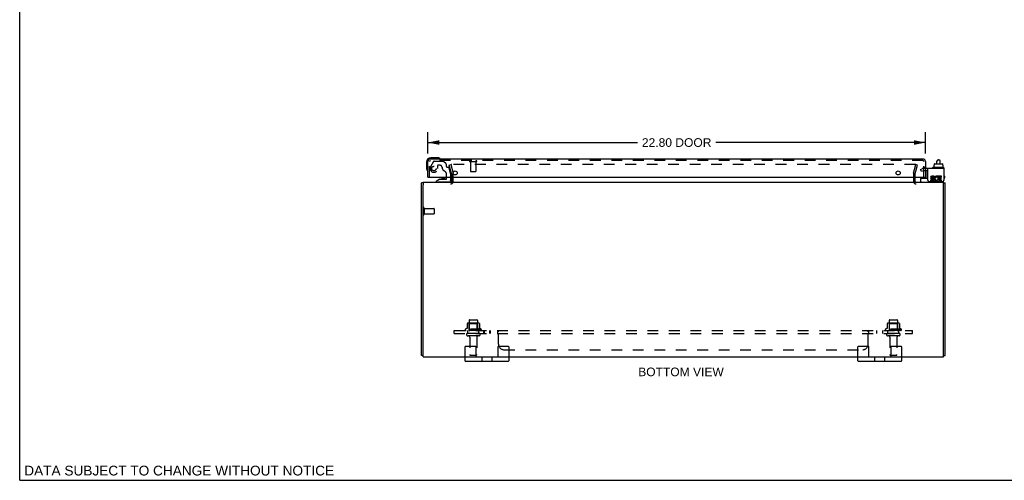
# Model space of a CAD drawing. Header units: inches. Extents: x 0 to 89.5, y 0 to 57.9.
# Tile 1 of 5: x 0 to 45.1, y 0 to 21.1. Entities that reach past the tile are written whole.
import ezdxf

# ---------------------------------------------------------------- set-up
doc = ezdxf.new("R2010")
doc.units = ezdxf.units.IN
doc.header["$LTSCALE"] = 4.921053
doc.header["$MEASUREMENT"] = 0
doc.linetypes.add('HIDDEN', pattern=[0.2, 0.1, -0.1])
doc.layers.get('0').update_dxf_attribs({"linetype": 'CONTINUOUS'})
for name, color, linetype in [('DEFAULT_2', 8, 'HIDDEN'), ('DIMENSIONS', 7, 'CONTINUOUS'), ('DOOR_ASSEMBLY', 7, 'CONTINUOUS'), ('SUBPANEL', 7, 'CONTINUOUS')]:
    doc.layers.add(name, color=color, linetype=linetype)
doc.styles.get("Standard").update_dxf_attribs({"font": 'arial.ttf'})
doc.dimstyles.new('DIMSTYLE_1', dxfattribs={"dimtxt": 0.394737, "dimasz": 0.526316, "dimexe": 0.09, "dimexo": 0.07, "dimgap": 0.0375, "dimtad": 0, "dimtih": 1, "dimtoh": 1, "dimzin": 4, "dimdsep": 46, "dimtxsty": 'Standard', "dimblk": '_FILLED', "dimblk1": '_FILLED', "dimblk2": '_FILLED', "dimcen": 0.09, "dimadec": 3, "dimazin": 1, "dimtfac": 1, "dimtdec": 3, "dimtofl": 0, "dimtmove": 0, "dimatfit": 3, "dimldrblk": '_FILLED', "dimfxl": 0, "dimtolj": 1, "dimtzin": 4, "dimarcsym": 0})

# ---------------------------------------------------------------- blocks, each defined once
blk = doc.blocks.new('_FILLED')
at = {"color": 0, "linetype": 'ByBlock'}
blk.add_solid([(0, 0), (-1, 0.2), (-1, -0.2)], dxfattribs=at)
blk = doc.blocks.new('*D3')
at = {"layer": 'DIMENSIONS', "color": 2, "linetype": 'Continuous'}
for p, q in [((18.705, 14.983), (18.705, 15.961)), ((41.505, 14.983), (41.505, 15.961)), ((18.705, 15.488), (28.316, 15.488)), ((41.505, 15.488), (31.895, 15.488))]:
    blk.add_line(p, q, dxfattribs=at)
at = {"layer": 'DIMENSIONS', "color": 2, "linetype": 'Continuous', "xscale": 0.5263157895, "yscale": 0.5263157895, "zscale": 0.5263157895, "rotation": 180}
blk.add_blockref('_FILLED', (18.705, 15.488), dxfattribs=at)
at = {"layer": 'DIMENSIONS', "color": 2, "linetype": 'Continuous', "xscale": 0.5263157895, "yscale": 0.5263157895, "zscale": 0.5263157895}
blk.add_blockref('_FILLED', (41.505, 15.488), dxfattribs=at)
at = {"layer": 'DIMENSIONS', "color": 2, "linetype": 'Continuous', "insert": (30.105, 15.685), "char_height": 0.3947, "width": 3.18431, "attachment_point": 2, "line_spacing_factor": 0.9}
blk.add_mtext('22.80 DOOR', dxfattribs=at)

msp = doc.modelspace()

# ---------------------------------------------------------------- linework, layer by layer
at = {"color": 7, "linetype": 'Continuous'}
for p, q in [((0, 0), (0, 57.895)), ((41.887, 14.448), (41.903, 14.448)), ((41.887, 14.448), (41.887, 14.341)), ((41.903, 14.506), (41.903, 14.448)), ((41.914, 14.516), (42.269, 14.516)), ((42.034, 14.516), (42.034, 14.64)), ((42.094, 14.7), (42.114, 14.7)), ((42.174, 14.516), (42.174, 14.64)), ((42.28, 14.506), (42.28, 14.448)), ((42.28, 14.448), (42.297, 14.448)), ((42.297, 14.448), (42.297, 14.341)), ((41.835, 14.331), (41.835, 14.311)), ((42.332, 14.341), (41.845, 14.341)), ((42.342, 14.331), (42.342, 14.311)), ((18.486, 13.641), (18.411, 13.641)), ((18.486, 13.664), (18.486, 13.551)), ((41.292, 13.704), (41.292, 13.841)), ((41.302, 13.851), (41.617, 13.851)), ((42.336, 13.551), (42.336, 13.664)), ((42.336, 13.641), (42.411, 13.641)), ((42.354, 13.744), (42.354, 13.757)), ((20.411, 5.474), (20.411, 6.124)), ((20.436, 6.149), (20.886, 6.149)), ((20.911, 5.649), (20.911, 6.124)), ((21.911, 6.124), (21.911, 5.649)), ((21.936, 6.149), (22.386, 6.149)), ((22.411, 6.124), (22.411, 5.474)), ((38.411, 5.474), (38.411, 6.124)), ((38.436, 6.149), (38.886, 6.149)), ((38.911, 5.649), (38.911, 6.124)), ((39.911, 6.124), (39.911, 5.649)), ((39.936, 6.149), (40.386, 6.149)), ((40.411, 6.124), (40.411, 5.474)), ((18.486, 5.717), (18.411, 5.717)), ((18.486, 5.666), (18.486, 5.774)), ((22.386, 5.649), (20.436, 5.649)), ((22.386, 5.449), (20.436, 5.449)), ((21.116, 5.649), (21.116, 5.664)), ((21.192, 5.474), (21.192, 5.624)), ((21.63, 5.624), (21.63, 5.474)), ((21.706, 5.649), (21.706, 5.664)), ((40.386, 5.649), (38.436, 5.649)), ((40.386, 5.449), (38.436, 5.449)), ((39.116, 5.649), (39.116, 5.664)), ((39.192, 5.474), (39.192, 5.624)), ((39.63, 5.624), (39.63, 5.474)), ((39.706, 5.649), (39.706, 5.664)), ((42.336, 5.666), (42.336, 5.77)), ((42.336, 5.717), (42.411, 5.717)), ((0, 0), (89.474, 0))]:
    msp.add_line(p, q, dxfattribs=at)
at = {"color": 3, "linetype": 'Continuous'}
for p, q in [((42.354, 14.301), (41.617, 14.301)), ((41.617, 13.757), (41.617, 14.301)), ((42.354, 14.301), (42.354, 13.757)), ((18.411, 5.717), (18.411, 13.641)), ((18.486, 13.664), (42.336, 13.664)), ((18.486, 5.774), (18.486, 13.551)), ((19.786, 13.907), (19.786, 13.706)), ((41.036, 13.706), (41.036, 13.907)), ((41.677, 13.697), (42.294, 13.697)), ((41.833, 13.763), (41.732, 13.763)), ((41.732, 13.763), (41.732, 13.717)), ((41.732, 13.717), (41.833, 13.717)), ((41.787, 13.811), (41.838, 13.811)), ((41.902, 13.949), (41.802, 13.949)), ((41.802, 13.902), (41.902, 13.902)), ((41.833, 13.856), (41.802, 13.856)), ((41.902, 13.902), (41.902, 13.949)), ((42.046, 13.896), (42.065, 13.939)), ((42.073, 13.755), (42.058, 13.776)), ((42.243, 13.949), (42.073, 13.949)), ((42.073, 13.949), (42.073, 13.755)), ((42.073, 13.73), (42.073, 13.717)), ((42.073, 13.717), (42.243, 13.717)), ((42.119, 13.902), (42.243, 13.902)), ((42.119, 13.856), (42.119, 13.902)), ((42.219, 13.856), (42.119, 13.856)), ((42.119, 13.811), (42.219, 13.811)), ((42.119, 13.763), (42.119, 13.811)), ((42.243, 13.763), (42.119, 13.763)), ((42.219, 13.811), (42.219, 13.856)), ((42.243, 13.902), (42.243, 13.949)), ((42.243, 13.717), (42.243, 13.763)), ((42.336, 5.774), (42.336, 13.551)), ((42.411, 5.717), (42.411, 13.641)), ((18.486, 5.666), (18.486, 5.664)), ((18.486, 5.664), (20.411, 5.664)), ((20.911, 5.664), (21.911, 5.664)), ((22.411, 5.664), (38.411, 5.664)), ((38.911, 5.664), (39.911, 5.664)), ((40.411, 5.664), (42.336, 5.664)), ((42.336, 5.666), (42.336, 5.664))]:
    msp.add_line(p, q, dxfattribs=at)
at = {"color": 7, "linetype": 'Continuous'}
for centre, radius, start, end in [((42.094, 14.64), 0.06, 90, 180), ((42.114, 14.64), 0.06, 0, 90), ((41.845, 14.331), 0.01, 90, 180), ((41.845, 14.311), 0.01, 180, 270), ((42.332, 14.331), 0.01, 0, 90), ((42.332, 14.311), 0.01, 270, 360), ((42.339, 14.183), 0.0162, 343.791, 16.209), ((41.302, 13.841), 0.01, 90, 180), ((41.332, 13.704), 0.04, 180, 270), ((42.274, 13.744), 0.08, 270, 360), ((20.436, 6.124), 0.025, 90, 180), ((20.886, 6.124), 0.025, 0, 90), ((21.936, 6.124), 0.025, 90, 180), ((22.386, 6.124), 0.025, 0, 90), ((38.436, 6.124), 0.025, 90, 180), ((38.886, 6.124), 0.025, 0, 90), ((39.936, 6.124), 0.025, 90, 180), ((40.386, 6.124), 0.025, 0, 90), ((20.436, 5.624), 0.025, 90, 180), ((20.436, 5.474), 0.025, 180, 270), ((21.167, 5.624), 0.025, 0, 90), ((21.167, 5.474), 0.025, 270, 360), ((21.655, 5.624), 0.025, 90, 180), ((21.655, 5.474), 0.025, 180, 270), ((22.386, 5.624), 0.025, 0, 90), ((22.386, 5.474), 0.025, 270, 360), ((38.436, 5.624), 0.025, 90, 180), ((38.436, 5.474), 0.025, 180, 270), ((39.167, 5.624), 0.025, 0, 90), ((39.167, 5.474), 0.025, 270, 360), ((39.655, 5.624), 0.025, 90, 180), ((39.655, 5.474), 0.025, 180, 270), ((40.386, 5.624), 0.025, 0, 90), ((40.386, 5.474), 0.025, 270, 360)]:
    msp.add_arc(centre, radius, start, end, dxfattribs=at)
at = {"color": 3, "linetype": 'Continuous'}
for centre, radius, start, end in [((19.744, 13.706), 0.042, 270, 360), ((41.078, 13.706), 0.042, 180, 270), ((41.677, 13.757), 0.06, 180, 270), ((41.802, 13.879), 0.0696, 89.9911, 257.4338), ((41.802, 13.879), 0.0232, 90, 270.0485), ((41.833, 13.786), 0.0696, 270, 90), ((41.833, 13.786), 0.0232, 270, 351.2295), ((41.829, 13.786), 0.0267, 353.4285, 71.7628), ((42.018, 13.833), 0.116, 66.5966, 251.8791), ((42.018, 13.833), 0.0696, 66.5966, 305.1122), ((42.019, 13.83), 0.114, 251.4199, 296.1963), ((42.018, 13.833), 0.116, 295.737, 297.8532), ((42.294, 13.757), 0.06, 270, 360)]:
    msp.add_arc(centre, radius, start, end, dxfattribs=at)
at = {"color": 7, "linetype": 'Continuous'}
for centre, major_axis, ratio, start_param, end_param in [((41.914, 14.506), (0.0111, 0), 0.898834, 1.570796, 3.141593), ((42.269, 14.506), (0.0113, 0), 0.88616, 0, 1.570796)]:
    msp.add_ellipse(centre, major_axis=major_axis, ratio=ratio, start_param=start_param, end_param=end_param, dxfattribs=at)
at = {"layer": 'DEFAULT_2', "color": 8, "linetype": 'HIDDEN'}
for p, q in [((19.681, 14.457), (19.754, 14.476)), ((19.785, 14.071), (19.681, 14.457)), ((19.754, 14.476), (19.857, 14.09)), ((41.038, 14.476), (19.783, 14.476)), ((40.964, 14.09), (41.068, 14.476)), ((41.037, 14.071), (41.14, 14.457)), ((41.04, 14.476), (41.038, 14.476)), ((41.14, 14.457), (41.068, 14.476)), ((19.786, 14.064), (19.786, 13.907)), ((19.861, 13.706), (19.861, 14.064)), ((40.961, 14.064), (40.961, 13.706)), ((41.036, 13.907), (41.036, 14.064)), ((41.276, 14.246), (41.348, 14.287)), ((41.328, 14.156), (41.276, 14.246)), ((41.4, 14.197), (41.328, 14.156)), ((41.617, 14.301), (41.4, 14.301)), ((41.617, 14.197), (41.4, 14.197)), ((18.529, 12.481), (18.529, 12.197)), ((18.529, 12.463), (18.976, 12.463)), ((18.529, 12.215), (18.976, 12.215)), ((18.986, 12.453), (18.986, 12.225)), ((20.598, 7.334), (20.598, 6.739)), ((20.628, 7.364), (20.943, 7.364)), ((20.973, 7.334), (20.973, 6.739)), ((39.848, 7.334), (39.848, 6.739)), ((39.878, 7.364), (40.193, 7.364)), ((40.223, 7.334), (40.223, 6.739)), ((21.142, 6.934), (20.43, 6.934)), ((21.12, 6.864), (20.452, 6.864)), ((20.508, 7.189), (20.508, 6.961)), ((21.041, 7.2), (20.53, 7.2)), ((20.602, 7.18), (20.582, 7.2)), ((20.602, 6.884), (20.582, 6.864)), ((20.602, 6.884), (20.602, 7.18)), ((20.969, 7.18), (20.602, 7.18)), ((20.969, 6.884), (20.602, 6.884)), ((20.969, 7.18), (20.989, 7.2)), ((20.969, 6.884), (20.969, 7.18)), ((20.969, 6.884), (20.989, 6.864)), ((21.063, 7.189), (21.063, 6.961)), ((40.392, 6.934), (39.68, 6.934)), ((40.37, 6.864), (39.702, 6.864)), ((39.758, 7.189), (39.758, 6.961)), ((40.291, 7.2), (39.78, 7.2)), ((39.852, 7.18), (39.832, 7.2)), ((39.852, 6.884), (39.832, 6.864)), ((40.219, 7.18), (39.852, 7.18)), ((39.852, 6.884), (39.852, 7.18)), ((40.219, 6.884), (39.852, 6.884)), ((40.219, 7.18), (40.239, 7.2)), ((40.219, 6.884), (40.219, 7.18)), ((40.219, 6.884), (40.239, 6.864)), ((40.313, 7.189), (40.313, 6.961)), ((21.043, 6.739), (20.528, 6.739)), ((21.043, 6.629), (20.528, 6.629)), ((20.621, 6.566), (20.621, 5.769)), ((20.951, 6.566), (20.951, 5.769)), ((40.293, 6.739), (39.778, 6.739)), ((40.293, 6.629), (39.778, 6.629)), ((39.871, 6.566), (39.871, 5.769)), ((40.201, 6.566), (40.201, 5.769)), ((20.651, 5.739), (20.921, 5.739)), ((39.901, 5.739), (40.171, 5.739))]:
    msp.add_line(p, q, dxfattribs=at)
for points in [[(19.783, 14.476), (19.782, 14.476), (19.78, 14.476), (19.778, 14.476), (19.776, 14.475), (19.775, 14.474), (19.773, 14.473), (19.772, 14.472), (19.77, 14.471), (19.769, 14.47), (19.768, 14.469), (19.767, 14.467), (19.766, 14.466), (19.765, 14.464), (19.764, 14.463), (19.764, 14.461), (19.764, 14.459), (19.763, 14.457), (19.763, 14.457)], [(19.763, 14.457), (19.764, 14.456), (19.764, 14.454), (19.764, 14.452)], [(41.056, 14.466), (41.055, 14.467), (41.054, 14.469), (41.053, 14.47), (41.051, 14.471), (41.05, 14.472), (41.048, 14.473), (41.047, 14.474), (41.045, 14.475), (41.043, 14.476), (41.042, 14.476), (41.04, 14.476)], [(41.056, 14.466), (41.057, 14.464), (41.057, 14.463), (41.058, 14.461), (41.058, 14.459), (41.058, 14.457), (41.058, 14.457)], [(41.058, 14.457), (41.058, 14.456), (41.058, 14.454), (41.057, 14.452)]]:
    msp.add_lwpolyline(points, dxfattribs=at)
for centre, radius, start, end in [((19.761, 14.064), 0.025, 0, 15), ((19.761, 14.064), 0.1, 0, 15), ((41.061, 14.064), 0.1, 165, 180), ((41.061, 14.064), 0.025, 165, 180), ((41.4, 14.197), 0.104, 90, 120), ((19.744, 13.706), 0.117, 270, 360), ((41.078, 13.706), 0.117, 180, 270), ((18.507, 12.481), 0.0215, 0, 180), ((18.507, 12.197), 0.0215, 180, 360), ((18.976, 12.453), 0.01, 0, 90), ((18.976, 12.225), 0.01, 270, 360), ((20.628, 7.334), 0.03, 90, 180), ((20.943, 7.334), 0.03, 0, 90), ((39.878, 7.334), 0.03, 90, 180), ((40.193, 7.334), 0.03, 0, 90), ((20.452, 6.902), 0.0384, 124.4497, 270), ((20.786, 6.333), 0.698, 113.9679, 120.6631), ((20.498, 6.98), 0.01, 293.9679, 360), ((20.518, 7.189), 0.01, 95.1938, 180), ((20.53, 7.058), 0.141, 90, 95.2081), ((21.041, 7.058), 0.141, 84.7919, 90), ((21.053, 7.189), 0.01, 0, 84.8062), ((21.073, 6.98), 0.01, 180, 246.0321), ((20.786, 6.333), 0.698, 59.3369, 66.0321), ((21.12, 6.902), 0.0384, 270, 55.5503), ((39.702, 6.902), 0.0384, 124.4497, 270), ((40.036, 6.333), 0.698, 113.9679, 120.6631), ((39.748, 6.98), 0.01, 293.9679, 360), ((39.768, 7.189), 0.01, 95.1938, 180), ((39.78, 7.058), 0.141, 90, 95.2081), ((40.291, 7.058), 0.141, 84.7919, 90), ((40.303, 7.189), 0.01, 0, 84.8062), ((40.323, 6.98), 0.01, 180, 246.0321), ((40.036, 6.333), 0.698, 59.3369, 66.0321), ((40.37, 6.902), 0.0384, 270, 55.5503), ((20.528, 6.684), 0.055, 90, 270), ((20.558, 6.566), 0.0625, 0, 90), ((21.013, 6.566), 0.0625, 90, 180), ((21.043, 6.684), 0.055, 270, 90), ((39.778, 6.684), 0.055, 90, 270), ((39.808, 6.566), 0.0625, 0, 90), ((40.263, 6.566), 0.0625, 90, 180), ((40.293, 6.684), 0.055, 270, 90), ((20.651, 5.769), 0.03, 180, 270), ((20.921, 5.769), 0.03, 270, 360), ((39.901, 5.769), 0.03, 180, 270), ((40.171, 5.769), 0.03, 270, 360)]:
    msp.add_arc(centre, radius, start, end, dxfattribs=at)
at = {"layer": 'DOOR_ASSEMBLY', "color": 7, "linetype": 'Continuous'}
for p, q in [((18.645, 14.592), (18.645, 14.302)), ((19.135, 14.792), (18.845, 14.792)), ((19.173, 14.789), (19.135, 14.792)), ((18.645, 14.302), (18.648, 14.264)), ((41.595, 13.864), (41.595, 14.197)), ((19.255, 13.802), (19.079, 13.703)), ((19.079, 13.664), (19.079, 13.703)), ((19.255, 13.802), (19.532, 13.802)), ((19.344, 13.818), (19.343, 13.818)), ((19.484, 13.818), (19.344, 13.818)), ((19.484, 13.818), (19.485, 13.818)), ((19.563, 13.833), (19.563, 13.907)), ((19.748, 13.907), (19.748, 13.743)), ((41.349, 13.907), (41.349, 13.864)), ((41.424, 13.897), (41.423, 13.907)), ((41.424, 13.897), (41.505, 13.897)), ((41.505, 13.907), (41.505, 13.851)), ((42.38, 13.944), (42.38, 13.864))]:
    msp.add_line(p, q, dxfattribs=at)
at = {"layer": 'DOOR_ASSEMBLY', "color": 3, "linetype": 'Continuous'}
for p, q in [((18.705, 13.907), (18.705, 14.615)), ((41.388, 14.732), (18.822, 14.732)), ((41.505, 14.615), (41.505, 13.907)), ((18.705, 13.907), (41.505, 13.907))]:
    msp.add_line(p, q, dxfattribs=at)
at = {"layer": 'DOOR_ASSEMBLY', "color": 8, "linetype": 'HIDDEN'}
for p, q in [((18.78, 13.907), (18.78, 14.615)), ((41.388, 14.657), (18.822, 14.657)), ((18.966, 14.613), (18.831, 14.38)), ((18.992, 14.628), (19.404, 14.628)), ((19.262, 14.443), (19.168, 14.443)), ((19.54, 14.504), (19.425, 14.619)), ((19.546, 14.49), (19.546, 14.412)), ((20.638, 14.614), (20.922, 14.614)), ((20.656, 14.614), (20.656, 14.167)), ((20.904, 14.614), (20.904, 14.167)), ((41.43, 13.907), (41.43, 14.615)), ((19.152, 14.427), (19.152, 14.294)), ((19.563, 13.907), (19.563, 14.017)), ((19.605, 14.353), (19.65, 14.353)), ((19.748, 14.074), (19.68, 14.33)), ((19.748, 14.074), (19.748, 13.907)), ((20.666, 14.157), (20.894, 14.157)), ((41.505, 14.348), (41.43, 14.348)), ((41.505, 14.192), (41.43, 14.192)), ((19.669, 13.664), (19.079, 13.664))]:
    msp.add_line(p, q, dxfattribs=at)
msp.add_circle((18.98, 14.294), 0.103, dxfattribs=at)
at = {"layer": 'DOOR_ASSEMBLY', "color": 3, "linetype": 'Continuous'}
for centre in [(19.955, 14.095), (40.255, 14.095)]:
    msp.add_circle(centre, 0.094, dxfattribs=at)
at = {"layer": 'DOOR_ASSEMBLY', "color": 7, "linetype": 'Continuous'}
for centre, radius, start, end in [((18.845, 14.592), 0.2, 90, 180), ((19.135, 14.542), 0.25, 59.1101, 90), ((19.255, 14.747), 0.015, 270, 353.6204), ((19.255, 14.743), 0.015, 6.3796, 59.1101), ((18.895, 14.302), 0.25, 180, 210.8899), ((18.694, 14.182), 0.015, 210.8899, 263.6204), ((18.69, 14.182), 0.015, 276.3796, 360), ((41.625, 14.004), 0.03, 189, 253.8099), ((19.344, 13.728), 0.09, 90.672, 125.1877), ((19.484, 13.728), 0.09, 55.0768, 89.328), ((19.532, 13.833), 0.031, 270, 360), ((19.669, 13.743), 0.079, 270, 360), ((41.379, 13.864), 0.03, 180, 205.717), ((41.565, 13.864), 0.03, 334.2815, 360), ((42.35, 13.944), 0.03, 0, 82.2332), ((42.35, 13.864), 0.03, 277.7668, 360)]:
    msp.add_arc(centre, radius, start, end, dxfattribs=at)
at = {"layer": 'DOOR_ASSEMBLY', "color": 3, "linetype": 'Continuous'}
for centre, start, end in [((18.822, 14.615), 90, 180), ((41.388, 14.615), 0, 90)]:
    msp.add_arc(centre, 0.117, start, end, dxfattribs=at)
at = {"layer": 'DOOR_ASSEMBLY', "color": 8, "linetype": 'HIDDEN'}
for centre, radius, start, end in [((18.822, 14.615), 0.042, 90, 180), ((18.992, 14.598), 0.03, 90, 150), ((19.168, 14.427), 0.016, 90, 180), ((19.262, 14.353), 0.09, 0, 90), ((19.404, 14.598), 0.03, 45, 90), ((19.526, 14.49), 0.02, 0, 45), ((20.638, 14.635), 0.0215, 90, 270), ((20.922, 14.635), 0.0215, 270, 90), ((41.388, 14.615), 0.042, 0, 90), ((18.98, 14.294), 0.172, 150, 360), ((19.537, 14.353), 0.185, 180, 244.2582), ((19.375, 14.017), 0.188, 0, 64.2582), ((19.605, 14.412), 0.059, 180, 270), ((19.65, 14.322), 0.031, 15, 90), ((20.666, 14.167), 0.01, 180, 270), ((20.894, 14.167), 0.01, 270, 360)]:
    msp.add_arc(centre, radius, start, end, dxfattribs=at)
at = {"layer": 'SUBPANEL', "color": 8, "linetype": 'HIDDEN'}
for p, q in [((19.911, 6.739), (19.911, 6.864)), ((19.911, 6.864), (40.911, 6.864)), ((20.536, 6.739), (20.536, 6.864)), ((21.036, 6.739), (21.036, 6.864)), ((21.264, 6.739), (21.264, 6.864)), ((21.3, 6.739), (21.3, 6.864)), ((21.545, 6.739), (21.545, 6.864)), ((21.581, 6.739), (21.581, 6.864)), ((21.907, 6.739), (21.907, 6.864)), ((21.931, 6.831), (21.928, 6.837)), ((21.942, 6.239), (21.942, 6.81)), ((38.88, 6.81), (38.881, 6.811)), ((38.88, 6.239), (38.88, 6.81)), ((38.882, 6.813), (38.883, 6.815)), ((38.906, 6.859), (38.907, 6.861)), ((38.915, 6.739), (38.915, 6.864)), ((39.277, 6.739), (39.277, 6.864)), ((39.558, 6.739), (39.558, 6.864)), ((39.786, 6.739), (39.786, 6.864)), ((40.286, 6.739), (40.286, 6.864)), ((40.911, 6.739), (40.911, 6.864)), ((19.911, 6.739), (40.911, 6.739)), ((21.908, 6.739), (21.907, 6.739)), ((38.913, 6.738), (38.914, 6.739)), ((22.192, 5.989), (38.63, 5.989))]:
    msp.add_line(p, q, dxfattribs=at)
for points in [[(21.926, 6.843), (21.925, 6.845), (21.923, 6.848), (21.922, 6.85), (21.921, 6.853), (21.92, 6.855), (21.918, 6.856), (21.917, 6.858), (21.916, 6.859), (21.914, 6.861), (21.913, 6.861), (21.912, 6.862), (21.911, 6.863), (21.909, 6.863), (21.908, 6.864), (21.907, 6.864)], [(21.911, 6.863), (21.909, 6.863), (21.908, 6.864), (21.907, 6.864)], [(21.923, 6.848), (21.922, 6.85), (21.921, 6.853), (21.92, 6.855), (21.918, 6.856)], [(21.928, 6.837), (21.927, 6.84), (21.926, 6.843)], [(21.935, 6.822), (21.933, 6.825), (21.932, 6.828), (21.931, 6.831)], [(21.942, 6.81), (21.941, 6.811), (21.94, 6.813), (21.938, 6.815), (21.937, 6.817), (21.936, 6.819), (21.935, 6.822)], [(21.942, 6.81), (21.941, 6.811), (21.94, 6.813), (21.938, 6.815), (21.937, 6.817)], [(38.88, 6.81), (38.881, 6.811), (38.882, 6.813), (38.883, 6.815), (38.884, 6.817), (38.886, 6.819)], [(38.884, 6.817), (38.886, 6.819), (38.887, 6.822), (38.888, 6.825), (38.889, 6.828), (38.891, 6.831)], [(38.891, 6.831), (38.893, 6.837), (38.895, 6.84), (38.896, 6.843), (38.897, 6.845), (38.898, 6.848), (38.899, 6.85)], [(38.897, 6.845), (38.898, 6.848), (38.899, 6.85), (38.901, 6.853), (38.902, 6.855), (38.903, 6.856), (38.905, 6.858), (38.906, 6.859), (38.907, 6.861), (38.908, 6.861), (38.91, 6.862), (38.911, 6.863), (38.912, 6.863), (38.914, 6.864), (38.915, 6.864)], [(38.91, 6.862), (38.911, 6.863), (38.912, 6.863), (38.914, 6.864), (38.915, 6.864)], [(21.919, 6.728), (21.918, 6.73), (21.917, 6.732), (21.916, 6.733), (21.915, 6.735), (21.913, 6.736), (21.912, 6.737), (21.911, 6.737), (21.91, 6.738), (21.909, 6.738), (21.908, 6.739), (21.907, 6.739)], [(21.917, 6.732), (21.916, 6.733), (21.915, 6.735)], [(21.924, 6.722), (21.923, 6.724), (21.922, 6.725), (21.919, 6.728)], [(21.942, 6.713), (21.941, 6.713), (21.939, 6.713), (21.938, 6.713), (21.937, 6.713), (21.936, 6.713), (21.934, 6.713), (21.933, 6.714), (21.932, 6.714), (21.931, 6.715), (21.93, 6.716), (21.928, 6.717), (21.927, 6.718), (21.926, 6.719), (21.925, 6.721), (21.924, 6.722), (21.923, 6.724)], [(21.928, 6.717), (21.927, 6.718), (21.926, 6.719), (21.925, 6.721)], [(21.942, 6.713), (21.941, 6.713), (21.939, 6.713), (21.938, 6.713), (21.937, 6.713)], [(38.88, 6.713), (38.881, 6.713), (38.882, 6.713), (38.884, 6.713), (38.885, 6.713), (38.886, 6.713), (38.887, 6.713), (38.888, 6.714), (38.89, 6.714), (38.891, 6.715), (38.892, 6.716), (38.893, 6.717), (38.894, 6.718), (38.896, 6.719), (38.897, 6.721), (38.898, 6.722), (38.899, 6.724)], [(38.88, 6.713), (38.881, 6.713), (38.882, 6.713)], [(38.894, 6.718), (38.896, 6.719), (38.897, 6.721), (38.898, 6.722), (38.899, 6.724), (38.9, 6.725)], [(38.9, 6.725), (38.902, 6.728), (38.903, 6.73), (38.905, 6.732)], [(38.903, 6.73), (38.905, 6.732), (38.906, 6.733), (38.907, 6.735), (38.908, 6.736), (38.909, 6.737), (38.911, 6.737), (38.912, 6.738), (38.913, 6.738), (38.914, 6.739), (38.915, 6.739)]]:
    msp.add_lwpolyline(points, dxfattribs=at)
for centre, start, end in [((22.192, 6.239), 180, 270), ((38.63, 6.239), 270, 360)]:
    msp.add_arc(centre, 0.25, start, end, dxfattribs=at)

# ---------------------------------------------------------------- texts
at = {"layer": 'DIMENSIONS', "color": 2, "linetype": 'Continuous', "attachment_point": 2, "line_spacing_factor": 0.9}
for s, insert, char_height, width in [('BOTTOM VIEW', (30.303, 5.169), 0.39474, 3.91215), ('DATA SUBJECT TO CHANGE WITHOUT NOTICE', (7.308, 0.669), 0.44737, 14.17276)]:
    msp.add_mtext(s, dxfattribs=dict(at, insert=insert, char_height=char_height, width=width))

# ---------------------------------------------------------------- dimensions: what is measured, and where the dimension line sits
at = {"layer": 'DIMENSIONS', "color": 2, "linetype": 'Continuous'}
dim = msp.add_linear_dim(base=(41.505, 15.488), p1=(18.705, 14.913), p2=(41.505, 14.913), text='<> DOOR', dimstyle='DIMSTYLE_1', dxfattribs=at)
dim.commit()
dim.dimension.update_dxf_attribs({"geometry": '*D3', "text_midpoint": (30.105, 15.488), "dimtype": 160})

doc.saveas('drawing.dxf')
